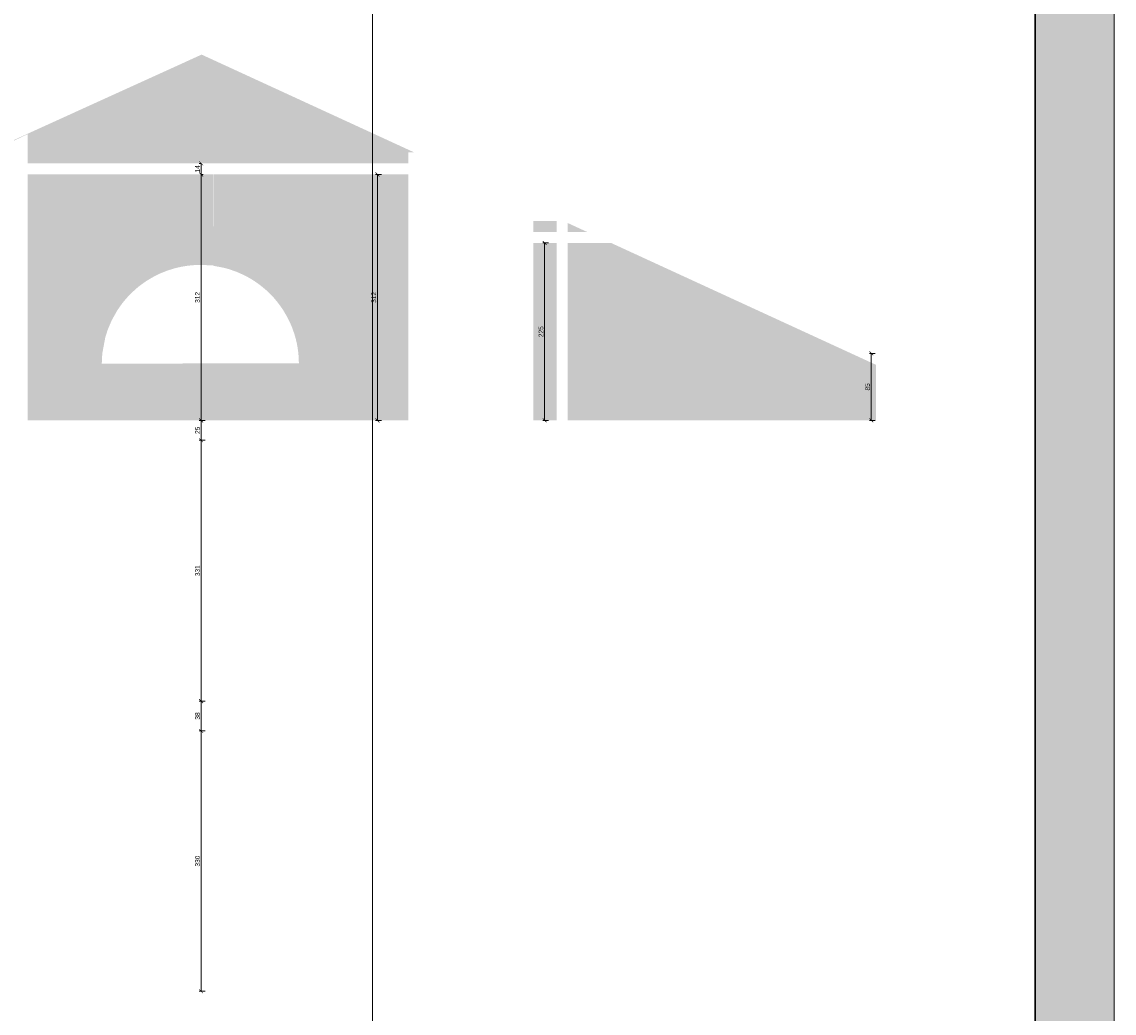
# Model space of a CAD drawing. Header units: millimetres. Extents: x -221 to 149158, y -114258 to 0.
# Tile 64 of 256: x 79454 to 80840, y -45770 to -44512. Entities that reach past the tile are written whole.
import ezdxf

# ---------------------------------------------------------------- set-up
doc = ezdxf.new("R2010")
doc.units = ezdxf.units.MM
doc.layers.get('0').update_dxf_attribs({"lineweight": 0})
doc.layers.add('A-opisram.ART', color=250, linetype='Continuous', lineweight=0)
doc.layers.add('wymiar..KF', color=12, linetype='Continuous', lineweight=5)
doc.layers.add('A-pomocram.ART', color=254, linetype='Continuous', lineweight=0, plot=False)
doc.layers.add('A-przekrycieram.ART', color=7, linetype='Continuous', lineweight=0, true_color=0xffffff)
doc.styles.add('kamil', font='GOTHIC.TTF')
doc.dimstyles.new('50..KF', dxfattribs={"dimscale": 0.5, "dimtxt": 12, "dimasz": 10, "dimexe": 5, "dimexo": 5, "dimgap": 3, "dimtad": 1, "dimdec": 1, "dimrnd": 0.5, "dimtxsty": 'kamil', "dimblk": 'ARCHTICK', "dimcen": 0, "dimclrd": 256, "dimclre": 256, "dimclrt": 256, "dimadec": 0, "dimazin": 0, "dimtfac": 1, "dimtdec": 1, "dimtofl": 0, "dimtmove": 0, "dimatfit": 3, "dimfxl": 10, "dimfxlon": 1, "dimlwd": 0, "dimlwe": 0, "dimarcsym": 0})

# ---------------------------------------------------------------- blocks, each defined once
blk = doc.blocks.new('_ArchTick')
at = {"color": 0, "linetype": 'ByBlock', "const_width": 0.15}
blk.add_lwpolyline([(-0.5, -0.5), (0.5, 0.5)], dxfattribs=at)
blk = doc.blocks.new('*D1186')
at = {"layer": 'Defpoints', "color": 0, "lineweight": 40, "transparency": 16777216}
for p in [(80531.7, -44932.8), (80539, -44932.8), (80539, -45017.8)]:
    blk.add_point(p, dxfattribs=at)
at = {"layer": 'wymiar..KF', "linetype": 'Continuous', "lineweight": 0, "transparency": 16777216}
for p, q in [((80536.5, -44932.8), (80529.2, -44932.8)), ((80531.7, -45017.8), (80531.7, -44932.8)), ((80536.5, -45017.8), (80529.2, -45017.8))]:
    blk.add_line(p, q, dxfattribs=at)
at = {"layer": 'wymiar..KF', "lineweight": 0, "transparency": 16777216, "xscale": 5, "yscale": 5, "zscale": 5}
for p, rotation in [((80531.7, -44932.8), 90), ((80531.7, -45017.8), 270)]:
    blk.add_blockref('_ArchTick', p, dxfattribs=dict(at, rotation=rotation))
at = {"layer": 'wymiar..KF', "transparency": 16777216, "insert": (80527, -44975.3), "char_height": 6, "attachment_point": 5, "rotation": 90, "style": 'kamil'}
blk.add_mtext('85', dxfattribs=at)
blk = doc.blocks.new('*D1187')
at = {"layer": 'Defpoints', "color": 0, "lineweight": 40, "transparency": 16777216}
for p in [(80117.4, -44792.8), (80132.7, -44792.8), (80132.7, -45017.8)]:
    blk.add_point(p, dxfattribs=at)
at = {"layer": 'wymiar..KF', "linetype": 'Continuous', "lineweight": 0, "transparency": 16777216}
for p, q in [((80122.4, -44792.8), (80114.9, -44792.8)), ((80117.4, -45017.8), (80117.4, -44792.8)), ((80122.4, -45017.8), (80114.9, -45017.8))]:
    blk.add_line(p, q, dxfattribs=at)
at = {"layer": 'wymiar..KF', "lineweight": 0, "transparency": 16777216, "xscale": 5, "yscale": 5, "zscale": 5}
for p, rotation in [((80117.4, -44792.8), 90), ((80117.4, -45017.8), 270)]:
    blk.add_blockref('_ArchTick', p, dxfattribs=dict(at, rotation=rotation))
at = {"layer": 'wymiar..KF', "transparency": 16777216, "insert": (80112.8, -44905.3), "char_height": 6, "attachment_point": 5, "rotation": 90, "style": 'kamil'}
blk.add_mtext('225', dxfattribs=at)
blk = doc.blocks.new('*D1188')
at = {"layer": 'Defpoints', "color": 0, "lineweight": 40, "transparency": 16777216}
for p in [(79681.7, -45411.7), (79710, -45411.7), (79710, -45741.8)]:
    blk.add_point(p, dxfattribs=at)
at = {"layer": 'wymiar..KF', "linetype": 'Continuous', "lineweight": 0, "transparency": 16777216}
for p, q in [((79686.7, -45411.7), (79679.2, -45411.7)), ((79681.7, -45741.8), (79681.7, -45411.7)), ((79686.7, -45741.8), (79679.2, -45741.8))]:
    blk.add_line(p, q, dxfattribs=at)
at = {"layer": 'wymiar..KF', "lineweight": 0, "transparency": 16777216, "xscale": 5, "yscale": 5, "zscale": 5}
for p, rotation in [((79681.7, -45411.7), 90), ((79681.7, -45741.8), 270)]:
    blk.add_blockref('_ArchTick', p, dxfattribs=dict(at, rotation=rotation))
at = {"layer": 'wymiar..KF', "transparency": 16777216, "insert": (79677.1, -45576.7), "char_height": 6, "attachment_point": 5, "rotation": 90, "style": 'kamil'}
blk.add_mtext('330', dxfattribs=at)
blk = doc.blocks.new('*D1189')
at = {"layer": 'Defpoints', "color": 0, "lineweight": 40, "transparency": 16777216}
for p in [(79681.7, -45373.8), (79710, -45373.8), (79710, -45411.7)]:
    blk.add_point(p, dxfattribs=at)
at = {"layer": 'wymiar..KF', "linetype": 'Continuous', "lineweight": 0, "transparency": 16777216}
for p, q in [((79686.7, -45373.8), (79679.2, -45373.8)), ((79681.7, -45411.7), (79681.7, -45373.8)), ((79686.7, -45411.7), (79679.2, -45411.7))]:
    blk.add_line(p, q, dxfattribs=at)
at = {"layer": 'wymiar..KF', "lineweight": 0, "transparency": 16777216, "xscale": 5, "yscale": 5, "zscale": 5}
for p, rotation in [((79681.7, -45373.8), 90), ((79681.7, -45411.7), 270)]:
    blk.add_blockref('_ArchTick', p, dxfattribs=dict(at, rotation=rotation))
at = {"layer": 'wymiar..KF', "transparency": 16777216, "insert": (79677.1, -45392.7), "char_height": 6, "attachment_point": 5, "rotation": 90, "style": 'kamil'}
blk.add_mtext('38', dxfattribs=at)
blk = doc.blocks.new('*D1190')
at = {"layer": 'Defpoints', "color": 0, "lineweight": 40, "transparency": 16777216}
for p in [(79681.7, -45043), (79710, -45043), (79710, -45373.8)]:
    blk.add_point(p, dxfattribs=at)
at = {"layer": 'wymiar..KF', "linetype": 'Continuous', "lineweight": 0, "transparency": 16777216}
for p, q in [((79686.7, -45043), (79679.2, -45043)), ((79681.7, -45373.8), (79681.7, -45043)), ((79686.7, -45373.8), (79679.2, -45373.8))]:
    blk.add_line(p, q, dxfattribs=at)
at = {"layer": 'wymiar..KF', "lineweight": 0, "transparency": 16777216, "xscale": 5, "yscale": 5, "zscale": 5}
for p, rotation in [((79681.7, -45043), 90), ((79681.7, -45373.8), 270)]:
    blk.add_blockref('_ArchTick', p, dxfattribs=dict(at, rotation=rotation))
at = {"layer": 'wymiar..KF', "transparency": 16777216, "insert": (79677.1, -45208.4), "char_height": 6, "attachment_point": 5, "rotation": 90, "style": 'kamil'}
blk.add_mtext('331', dxfattribs=at)
blk = doc.blocks.new('*D1191')
at = {"layer": 'Defpoints', "color": 0, "lineweight": 40, "transparency": 16777216}
for p in [(79681.7, -45017.8), (79703, -45017.8), (79710, -45043)]:
    blk.add_point(p, dxfattribs=at)
at = {"layer": 'wymiar..KF', "linetype": 'Continuous', "lineweight": 0, "transparency": 16777216}
for p, q in [((79686.7, -45017.8), (79679.2, -45017.8)), ((79681.7, -45043), (79681.7, -45017.8)), ((79686.7, -45043), (79679.2, -45043))]:
    blk.add_line(p, q, dxfattribs=at)
at = {"layer": 'wymiar..KF', "lineweight": 0, "transparency": 16777216, "xscale": 5, "yscale": 5, "zscale": 5}
for p, rotation in [((79681.7, -45017.8), 90), ((79681.7, -45043), 270)]:
    blk.add_blockref('_ArchTick', p, dxfattribs=dict(at, rotation=rotation))
at = {"layer": 'wymiar..KF', "transparency": 16777216, "insert": (79677.1, -45030.4), "char_height": 6, "attachment_point": 5, "rotation": 90, "style": 'kamil'}
blk.add_mtext('25', dxfattribs=at)
blk = doc.blocks.new('*D1217')
at = {"layer": 'Defpoints', "color": 0, "transparency": 16777216}
for p in [(78558.3, -44777.8), (78583, -44777.8), (79944.7, -45017.8)]:
    blk.add_point(p, dxfattribs=at)
at = {"layer": 'wymiar..KF', "linetype": 'Continuous', "lineweight": 0, "transparency": 16777216}
for p, q in [((78563.3, -44777.8), (78555.8, -44777.8)), ((78558.3, -45017.8), (78558.3, -44777.8)), ((78563.3, -45017.8), (78555.8, -45017.8))]:
    blk.add_line(p, q, dxfattribs=at)
at = {"layer": 'wymiar..KF', "lineweight": 0, "transparency": 16777216, "xscale": 5, "yscale": 5, "zscale": 5}
for p, rotation in [((78558.3, -44777.8), 90), ((78558.3, -45017.8), 270)]:
    blk.add_blockref('_ArchTick', p, dxfattribs=dict(at, rotation=rotation))
at = {"layer": 'wymiar..KF', "transparency": 16777216, "insert": (78553.6, -44897.8), "char_height": 6, "attachment_point": 5, "rotation": 90, "style": 'kamil'}
blk.add_mtext('240', dxfattribs=at)
blk = doc.blocks.new('*D1197')
at = {"layer": 'Defpoints', "color": 0, "linetype": 'ByBlock', "lineweight": 40, "transparency": 16777216}
for p in [(79905.3, -44705.8), (79944.7, -44705.8), (79944.7, -45017.8)]:
    blk.add_point(p, dxfattribs=at)
at = {"layer": 'wymiar..KF', "linetype": 'Continuous', "lineweight": 0, "transparency": 16777216}
for p, q in [((79910.3, -44705.8), (79902.8, -44705.8)), ((79905.3, -45017.8), (79905.3, -44705.8)), ((79910.3, -45017.8), (79902.8, -45017.8))]:
    blk.add_line(p, q, dxfattribs=at)
at = {"layer": 'wymiar..KF', "linetype": 'ByBlock', "lineweight": 0, "transparency": 16777216, "xscale": 5, "yscale": 5, "zscale": 5}
for p, rotation in [((79905.3, -44705.8), 90), ((79905.3, -45017.8), 270)]:
    blk.add_blockref('_ArchTick', p, dxfattribs=dict(at, rotation=rotation))
at = {"layer": 'wymiar..KF', "linetype": 'ByBlock', "transparency": 16777216, "insert": (79900.7, -44861.8), "char_height": 6, "attachment_point": 5, "rotation": 90, "style": 'kamil'}
blk.add_mtext('312', dxfattribs=at)
blk = doc.blocks.new('*D1198')
at = {"layer": 'Defpoints', "color": 0, "linetype": 'ByBlock', "lineweight": 40, "transparency": 16777216}
for p in [(79681.7, -44705.8), (79681.7, -44705.8), (79681.6, -45017.8)]:
    blk.add_point(p, dxfattribs=at)
at = {"layer": 'wymiar..KF', "linetype": 'Continuous', "lineweight": 0, "transparency": 16777216}
for p, q in [((79681.7, -44705.8), (79684.2, -44705.8)), ((79681.7, -45017.8), (79681.7, -44705.8)), ((79681.7, -45017.8), (79684.2, -45017.8))]:
    blk.add_line(p, q, dxfattribs=at)
at = {"layer": 'wymiar..KF', "linetype": 'ByBlock', "lineweight": 0, "transparency": 16777216, "xscale": 5, "yscale": 5, "zscale": 5}
for p, rotation in [((79681.7, -44705.8), 90), ((79681.7, -45017.8), 270)]:
    blk.add_blockref('_ArchTick', p, dxfattribs=dict(at, rotation=rotation))
at = {"layer": 'wymiar..KF', "linetype": 'ByBlock', "transparency": 16777216, "insert": (79677.1, -44861.8), "char_height": 6, "attachment_point": 5, "rotation": 90, "style": 'kamil'}
blk.add_mtext('312', dxfattribs=at)
blk = doc.blocks.new('*D1199')
at = {"layer": 'Defpoints', "color": 0, "linetype": 'ByBlock', "lineweight": 40, "transparency": 16777216}
for p in [(79681.7, -44691.8), (79682.3, -44691.8), (79681.7, -44705.8)]:
    blk.add_point(p, dxfattribs=at)
at = {"layer": 'wymiar..KF', "linetype": 'Continuous', "lineweight": 0, "transparency": 16777216}
for p, q in [((79681.7, -44691.8), (79679.2, -44691.8)), ((79681.7, -44705.8), (79681.7, -44691.8)), ((79681.7, -44705.8), (79684.2, -44705.8))]:
    blk.add_line(p, q, dxfattribs=at)
at = {"layer": 'wymiar..KF', "linetype": 'ByBlock', "lineweight": 0, "transparency": 16777216, "xscale": 5, "yscale": 5, "zscale": 5}
for p, rotation in [((79681.7, -44691.8), 90), ((79681.7, -44705.8), 270)]:
    blk.add_blockref('_ArchTick', p, dxfattribs=dict(at, rotation=rotation))
at = {"layer": 'wymiar..KF', "linetype": 'ByBlock', "transparency": 16777216, "insert": (79677.1, -44698.8), "char_height": 6, "attachment_point": 5, "rotation": 90, "style": 'kamil'}
blk.add_mtext('14', dxfattribs=at)
blk = doc.blocks.new('*U1697')
at = {"layer": 'A-przekrycieram.ART'}
h = blk.add_hatch(color=256, dxfattribs=at)
h.dxf.hatch_style = 1
h.paths.add_polyline_path([(0, 2970), (4200, 2970), (4200, 0), (0, 0)])
h.paths.add_polyline_path([(200, 2870), (4100, 2870), (4100, 100), (200, 100)], flags=16)
at = {"layer": 'A-opisram.ART'}
blk.add_line((3259.44, 100), (3259.44, 2870), dxfattribs=at)
at = {"layer": 'A-opisram.ART', "lineweight": 30}
blk.add_lwpolyline([(200, 2870), (4100, 2870), (4100, 100), (200, 100)], close=True, dxfattribs=at)
at = {"layer": 'A-pomocram.ART'}
blk.add_lwpolyline([(0, 2970), (4200, 2970), (4200, 0), (0, 0)], close=True, dxfattribs=at)

msp = doc.modelspace()

# ---------------------------------------------------------------- hatches: boundary and pattern name
at = {"layer": 'wymiar..KF', "linetype": 'ByBlock', "true_color": 0xe8e8e8}
h = msp.add_hatch(dxfattribs=at)
h.set_pattern_fill('AR-B816', color=254, scale=0.06)
h.set_pattern_definition([(0, (0, 30.917), (0, 12.192), []), (90, (0, 30.917), (-12.192, 12.192), [12.192, -12.192])])
h.paths.add_polyline_path([(79204.7, -44792.79), (79204.7, -45017.79), (79216.71, -45017.79), (79216.71, -44792.79)], flags=17)
h.paths.add_polyline_path([(79204.7, -44773.02), (79204.7, -44778.79), (79216.71, -44778.79), (79216.71, -44767.5)], flags=17)
h.paths.add_polyline_path([(79230.71, -44792.79), (79230.71, -45017.79), (79311.7, -45017.79), (79311.7, -44792.79)], flags=17)
h.paths.add_polyline_path([(79388.7, -44778.79), (79404.71, -44778.79), (79404.71, -44705.79), (79388.7, -44705.79)], flags=17)
h.paths.add_polyline_path([(79388.7, -45017.79), (79404.71, -45017.79), (79404.71, -44792.79), (79388.7, -44792.79)], flags=17)
h.paths.add_polyline_path([(79461.7, -44705.79), (79461.7, -45017.79), (79944.71, -45017.79), (79944.64, -44705.79), (79697.53, -44705.79), (79697.31, -44821.73), (79711.02, -44824.35), (79717.92, -44826.29), (79727.04, -44829.52), (79736.46, -44833.74), (79742.67, -44837.06), (79748.91, -44840.87), (79755.85, -44845.73), (79763.17, -44851.68), (79767.84, -44855.99), (79767.84, -44855.99), (79774.13, -44862.57), (79779.08, -44868.51), (79785.05, -44876.79), (79790.9, -44886.62), (79794.12, -44893.06), (79796.53, -44898.62), (79799.75, -44907.5), (79801.89, -44914.96), (79802.97, -44919.6), (79804.05, -44925.38), (79804.88, -44931.31), (79805.47, -44938), (79805.7, -44945.45), (79555.7, -44945.79), (79556.34, -44933.04), (79560.19, -44912.44), (79563.21, -44902.96), (79568.35, -44890.83), (79575.48, -44878.14), (79581.57, -44869.48), (79586.41, -44863.56), (79592.11, -44857.44), (79599.8, -44850.33), (79603.94, -44846.97), (79612.57, -44840.82), (79621.89, -44835.32), (79629.38, -44831.64), (79638.84, -44827.84), (79648.71, -44824.78), (79655.63, -44823.16), (79664.27, -44821.7), (79670.33, -44821.05), (79676.61, -44820.69), (79685.69, -44820.72), (79693.24, -44821.25), (79697.31, -44821.26), (79697.31, -44705.79)], flags=17)
h.paths.add_polyline_path([(80103.2, -45017.79), (80132.71, -45017.79), (80132.71, -44792.79), (80103.2, -44792.79)])
h.paths.add_polyline_path([(80103.2, -44778.79), (80132.71, -44778.79), (80132.71, -44764.8), (80103.2, -44764.79)])
h.paths.add_polyline_path([(80146.71, -44767.5), (80146.71, -44778.79), (80171.26, -44778.79)])
h.paths.add_polyline_path([(80146.71, -45017.79), (80536.47, -45017.79), (80537.72, -45017.79), (80537.71, -44947.37), (80201.7, -44792.79), (80146.71, -44792.79)])
edge = h.paths.add_edge_path()
edge.add_line((78825.72, -44947.36), (78825.71, -45017.8))
edge.add_line((78825.71, -45017.8), (79092.7, -45017.8))
edge.add_line((79092.7, -45017.8), (79092.7, -44824.54))
edge.add_line((79092.7, -44824.54), (78825.71, -44947.33))
edge.add_line((79230.71, -44764.79), (79230.71, -44778.79))
edge.add_line((79230.71, -44778.79), (79311.7, -44778.79))
edge.add_line((79311.7, -44778.79), (79312.72, -44725.36))
edge.add_line((79312.72, -44725.36), (79255.97, -44750.79))
edge.add_line((79255.97, -44750.79), (79281.23, -44750.79))
edge.add_line((79281.23, -44750.79), (79281.23, -44764.79))
edge.add_line((79281.23, -44764.79), (79230.71, -44764.8))
edge.add_line((79461.7, -44654.79), (79461.7, -44691.79))
edge.add_line((79461.7, -44691.79), (79944.71, -44691.79))
edge.add_line((79944.71, -44691.79), (79944.71, -44677.79))
edge.add_line((79944.71, -44677.79), (79951.71, -44677.79))
edge.add_line((79951.71, -44677.79), (79682.34, -44553.87))
edge.add_line((79682.34, -44553.87), (79461.7, -44654.22))

# ---------------------------------------------------------------- block references
msp.add_blockref('*U1697', (76639.68, -46666.02))

# ---------------------------------------------------------------- dimensions: what is measured, and where the dimension line sits
at = {"layer": 'wymiar..KF', "linetype": 'ByBlock'}
for base, p1, p2, picture, middle in [((79681.71, -44691.79), (79681.71, -44705.79), (79682.34, -44691.79), '*D1199', (79677.14, -44698.79)), ((79681.71, -44705.79), (79681.64, -45017.79), (79681.71, -44705.79), '*D1198', (79677.06, -44861.79)), ((79905.34, -44705.79), (79944.71, -45017.79), (79944.71, -44705.79), '*D1197', (79900.69, -44861.79))]:
    dim = msp.add_linear_dim(base=base, p1=p1, p2=p2, angle=90, dimstyle='50..KF', override={"dimtmove": 1}, dxfattribs=at)
    dim.commit()
    dim.dimension.update_dxf_attribs({"geometry": picture, "text_midpoint": middle})
at = {"layer": 'wymiar..KF'}
for base, p1, p2, picture, middle in [((78558.27, -44777.79), (79944.71, -45017.79), (78582.96, -44777.79), '*D1217', (78553.62, -44897.79)), ((80117.44, -44792.79), (80132.71, -45017.79), (80132.71, -44792.79), '*D1187', (80112.79, -44905.29)), ((80531.66, -44932.79), (80538.97, -45017.79), (80538.97, -44932.79), '*D1186', (80527.01, -44975.29))]:
    dim = msp.add_linear_dim(base=base, p1=p1, p2=p2, angle=90, dimstyle='50..KF', dxfattribs=at)
    dim.commit()
    dim.dimension.update_dxf_attribs({"geometry": picture, "text_midpoint": middle})
for base, p1, p2, picture, middle in [((79681.71, -45017.79), (79710, -45043.02), (79703, -45017.79), '*D1191', (79677.06, -45030.4)), ((79681.71, -45043.02), (79710, -45373.79), (79710, -45043.02), '*D1190', (79677.06, -45208.4)), ((79681.71, -45373.79), (79710, -45411.69), (79710, -45373.79), '*D1189', (79677.06, -45392.74)), ((79681.71, -45411.69), (79710, -45741.79), (79710, -45411.69), '*D1188', (79677.06, -45576.74))]:
    dim = msp.add_linear_dim(base=base, p1=p1, p2=p2, angle=90, dimstyle='50..KF', override={"dimtmove": 1}, dxfattribs=at)
    dim.commit()
    dim.dimension.update_dxf_attribs({"geometry": picture, "text_midpoint": middle})

doc.saveas('drawing.dxf')
